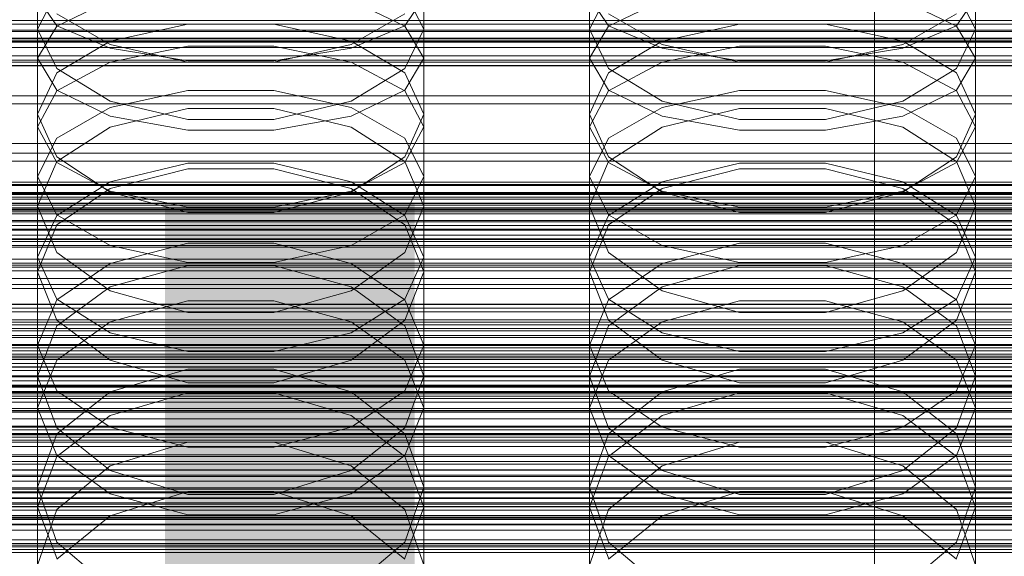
# Model space of a CAD drawing. Header units: millimetres. Extents: x -2233 to 65662, y -50530 to 6847.
# Tile 151 of 256: x -93 to 14, y -33983 to -33925. Entities that reach past the tile are written whole.
import ezdxf

# ---------------------------------------------------------------- set-up
doc = ezdxf.new("R2010")
doc.units = ezdxf.units.MM
for name, color, linetype, lineweight in [('COTAS_O', 1, 'Continuous', 0), ('COTAS_P', 1, 'Continuous', 0), ('frontal_briquetadora', 7, 'Continuous', 0), ('frontal_C01', 7, 'Continuous', 0), ('frontal_C02', 7, 'Continuous', 0), ('frontal_C03', 7, 'Continuous', 0), ('frontal_dosificador', 7, 'Continuous', 0), ('frontal_secador', 7, 'Continuous', 0)]:
    doc.layers.add(name, color=color, linetype=linetype, lineweight=lineweight)
doc.dimstyles.new('R19_100', dxfattribs={"dimtxt": 250, "dimasz": 150, "dimexe": 150, "dimexo": 80, "dimgap": 100, "dimtad": 1, "dimtih": 1, "dimtoh": 1, "dimdsep": 46, "dimcen": 0.09, "dimadec": 0, "dimazin": 0, "dimtfac": 1, "dimtdec": 4, "dimtofl": 0, "dimtmove": 0, "dimatfit": 3, "dimfxl": 1, "dimtolj": 1, "dimtzin": 0, "dimarcsym": 0})

# ---------------------------------------------------------------- blocks, each defined once
blk = doc.blocks.new('DIM_R32_39')
at = {"layer": 'COTAS_O'}
for p, q in [((-1725, -33700), (-1575, -33655)), ((1725, -33700), (1575, -33655)), ((-1725, -34400), (-1725, -33700)), ((-1725, -33700), (1725, -33700)), ((-1725, -33700), (-1575, -33745)), ((1725, -33700), (1575, -33745)), ((1725, -34400), (1725, -33700))]:
    blk.add_line(p, q, dxfattribs=at)
blk.add_text('3450 O', height=250, dxfattribs=at).set_placement((0, -33600))
blk = doc.blocks.new('DIM_R32_40')
at = {"layer": 'COTAS_P'}
for p, q in [((-150, -32200), (550, -32200)), ((550, -32200), (505, -32350)), ((550, -34800), (550, -32200)), ((550, -32200), (595, -32350)), ((550, -34800), (505, -34650)), ((550, -34800), (595, -34650)), ((-150, -34800), (550, -34800))]:
    blk.add_line(p, q, dxfattribs=at)
blk.add_text('2600 P', height=250, rotation=90, dxfattribs=at).set_placement((450, -33500))
blk = doc.blocks.new('DIM_R32_42')
at = {"layer": 'COTAS_O'}
for p, q in [((-650, -33700), (50, -33700)), ((50, -33700), (5, -33850)), ((50, -34900), (50, -33700)), ((50, -33700), (95, -33850)), ((50, -34900), (5, -34750)), ((50, -34900), (95, -34750)), ((-650, -34900), (50, -34900))]:
    blk.add_line(p, q, dxfattribs=at)
blk.add_text('1200 O', height=250, rotation=90, dxfattribs=at).set_placement((-50, -34300))
blk = doc.blocks.new('DIM_R32_43')
at = {"layer": 'COTAS_O'}
for p, q in [((-650, -34200), (-500, -34155)), ((650, -34200), (500, -34155)), ((-650, -34900), (-650, -34200)), ((-650, -34200), (650, -34200)), ((-650, -34200), (-500, -34245)), ((650, -34200), (500, -34245)), ((650, -34900), (650, -34200))]:
    blk.add_line(p, q, dxfattribs=at)
blk.add_text('1300 O', height=250, dxfattribs=at).set_placement((0, -34100))

msp = doc.modelspace()

# ---------------------------------------------------------------- linework, layer by layer
at = {"layer": 'frontal_briquetadora'}
for p, q in [((-91, -33929.238), (-91, -33912.608)), ((-49, -33929.238), (-49, -33912.608)), ((-31, -33929.238), (-31, -33912.608)), ((11, -33929.238), (11, -33912.608)), ((-91, -33936.682), (-91, -33920.41)), ((-49, -33936.682), (-49, -33920.41)), ((-31, -33936.682), (-31, -33920.41)), ((11, -33936.682), (11, -33920.41)), ((-88.92, -33922.018), (-91, -33926.087)), ((-49, -33926.087), (-51.08, -33922.018)), ((-28.92, -33922.018), (-31, -33926.087)), ((11, -33926.087), (8.92, -33922.018)), ((-88.92, -33925.697), (-91, -33922.627)), ((-88.92, -33925.751), (-83.093, -33922.955)), ((-56.907, -33922.955), (-51.08, -33925.751)), ((-49, -33922.627), (-51.08, -33925.697)), ((-28.92, -33925.697), (-31, -33922.627)), ((-28.92, -33925.751), (-23.093, -33922.955)), ((3.093, -33922.955), (8.92, -33925.751)), ((11, -33922.627), (8.92, -33925.697)), ((-83.094, -33927.741), (-88.92, -33924.402)), ((-51.08, -33924.402), (-56.906, -33927.741)), ((-23.094, -33927.741), (-28.92, -33924.402)), ((8.92, -33924.402), (3.094, -33927.741)), ((-91, -33929.238), (-88.92, -33925.751)), ((-91, -33942.099), (-91, -33926.087)), ((-91, -33926.087), (-88.92, -33930.345)), ((-83.093, -33928.158), (-88.92, -33925.697)), ((-74.674, -33925.528), (-83.094, -33927.39)), ((-65.326, -33925.528), (-74.674, -33925.528)), ((-56.906, -33927.39), (-65.326, -33925.528)), ((-51.08, -33925.697), (-56.907, -33928.158)), ((-51.08, -33925.751), (-49, -33929.238)), ((-51.08, -33930.345), (-49, -33926.087)), ((-49, -33942.099), (-49, -33926.087)), ((-31, -33929.238), (-28.92, -33925.751)), ((-31, -33942.099), (-31, -33926.087)), ((-31, -33926.087), (-28.92, -33930.345)), ((-23.093, -33928.158), (-28.92, -33925.697)), ((-14.674, -33925.528), (-23.094, -33927.39)), ((-5.326, -33925.528), (-14.674, -33925.528)), ((3.094, -33927.39), (-5.326, -33925.528)), ((8.92, -33925.697), (3.093, -33928.158)), ((8.92, -33925.751), (11, -33929.238)), ((8.92, -33930.345), (11, -33926.087)), ((11, -33942.099), (11, -33926.087)), ((-83.094, -33927.39), (-88.92, -33930.837)), ((-51.08, -33930.837), (-56.906, -33927.39)), ((-23.094, -33927.39), (-28.92, -33930.837)), ((8.92, -33930.837), (3.094, -33927.39)), ((-74.674, -33929.647), (-83.094, -33927.741)), ((-74.673, -33927.928), (-83.093, -33929.662)), ((-74.673, -33929.524), (-83.093, -33928.158)), ((-65.327, -33927.928), (-74.673, -33927.928)), ((-56.907, -33929.662), (-65.327, -33927.928)), ((-56.907, -33928.158), (-65.327, -33929.524)), ((-56.906, -33927.741), (-65.326, -33929.647)), ((-14.674, -33929.647), (-23.094, -33927.741)), ((-14.673, -33927.928), (-23.093, -33929.662)), ((-14.673, -33929.524), (-23.093, -33928.158)), ((-5.327, -33927.928), (-14.673, -33927.928)), ((3.093, -33929.662), (-5.327, -33927.928)), ((3.093, -33928.158), (-5.327, -33929.524)), ((3.094, -33927.741), (-5.326, -33929.647)), ((-91, -33929.238), (-88.92, -33932.725)), ((-83.093, -33929.662), (-88.92, -33932.786)), ((-65.326, -33929.647), (-74.674, -33929.647)), ((-65.327, -33929.524), (-74.673, -33929.524)), ((-51.08, -33932.786), (-56.907, -33929.662)), ((-51.08, -33932.725), (-49, -33929.238)), ((-31, -33929.238), (-28.92, -33932.725)), ((-23.093, -33929.662), (-28.92, -33932.786)), ((-5.326, -33929.647), (-14.674, -33929.647)), ((-5.327, -33929.524), (-14.673, -33929.524)), ((8.92, -33932.786), (3.093, -33929.662)), ((8.92, -33932.725), (11, -33929.238)), ((-88.92, -33930.345), (-83.094, -33933.895)), ((-56.906, -33933.895), (-51.08, -33930.345)), ((-28.92, -33930.345), (-23.094, -33933.895)), ((3.094, -33933.895), (8.92, -33930.345)), ((-88.92, -33930.837), (-91, -33935.302)), ((-49, -33935.302), (-51.08, -33930.837)), ((-28.92, -33930.837), (-31, -33935.302)), ((11, -33935.302), (8.92, -33930.837)), ((-88.92, -33932.786), (-91, -33936.682)), ((-88.92, -33932.725), (-83.093, -33935.521)), ((-83.093, -33934.597), (-74.673, -33932.744)), ((-74.673, -33932.744), (-65.327, -33932.744)), ((-65.327, -33932.744), (-56.907, -33934.597)), ((-56.907, -33935.521), (-51.08, -33932.725)), ((-49, -33936.682), (-51.08, -33932.786)), ((-28.92, -33932.786), (-31, -33936.682)), ((-28.92, -33932.725), (-23.093, -33935.521)), ((-23.093, -33934.597), (-14.673, -33932.744)), ((-14.673, -33932.744), (-5.327, -33932.744)), ((-5.327, -33932.744), (3.093, -33934.597)), ((3.093, -33935.521), (8.92, -33932.725)), ((11, -33936.682), (8.92, -33932.786)), ((-83.094, -33933.895), (-74.674, -33935.917)), ((-65.326, -33935.917), (-56.906, -33933.895)), ((-23.094, -33933.895), (-14.674, -33935.917)), ((-5.326, -33935.917), (3.094, -33933.895)), ((-88.92, -33937.935), (-83.093, -33934.597)), ((-83.094, -33936.726), (-74.674, -33934.689)), ((-74.674, -33934.689), (-65.326, -33934.689)), ((-65.326, -33934.689), (-56.906, -33936.726)), ((-56.907, -33934.597), (-51.08, -33937.935)), ((-28.92, -33937.935), (-23.093, -33934.597)), ((-23.094, -33936.726), (-14.674, -33934.689)), ((-14.674, -33934.689), (-5.326, -33934.689)), ((-5.326, -33934.689), (3.094, -33936.726)), ((3.093, -33934.597), (8.92, -33937.935)), ((-88.92, -33939.949), (-91, -33935.302)), ((-91, -33950.89), (-91, -33935.302)), ((-83.093, -33935.521), (-74.673, -33937.073)), ((-74.674, -33935.917), (-65.326, -33935.917)), ((-65.327, -33937.073), (-56.907, -33935.521)), ((-49, -33935.302), (-51.08, -33939.949)), ((-49, -33950.89), (-49, -33935.302)), ((-28.92, -33939.949), (-31, -33935.302)), ((-31, -33950.89), (-31, -33935.302)), ((-23.093, -33935.521), (-14.673, -33937.073)), ((-14.674, -33935.917), (-5.326, -33935.917)), ((-5.327, -33937.073), (3.093, -33935.521)), ((11, -33935.302), (8.92, -33939.949)), ((11, -33950.89), (11, -33935.302)), ((-91, -33936.682), (-88.92, -33940.578)), ((-88.92, -33940.485), (-83.094, -33936.726)), ((-74.673, -33937.073), (-65.327, -33937.073)), ((-56.906, -33936.726), (-51.08, -33940.485)), ((-51.08, -33940.578), (-49, -33936.682)), ((-31, -33936.682), (-28.92, -33940.578)), ((-28.92, -33940.485), (-23.094, -33936.726)), ((-14.673, -33937.073), (-5.327, -33937.073)), ((3.094, -33936.726), (8.92, -33940.485)), ((8.92, -33940.578), (11, -33936.682)), ((-91, -33942.099), (-88.92, -33937.935)), ((-51.08, -33937.935), (-49, -33942.099)), ((-31, -33942.099), (-28.92, -33937.935)), ((8.92, -33937.935), (11, -33942.099)), ((-83.094, -33943.808), (-88.92, -33939.949)), ((-51.08, -33939.949), (-56.906, -33943.808)), ((-23.094, -33943.808), (-28.92, -33939.949)), ((8.92, -33939.949), (3.094, -33943.808)), ((-91, -33945.334), (-88.92, -33940.485)), ((-88.92, -33940.578), (-83.093, -33943.702)), ((-74.674, -33941.254), (-83.094, -33943.404)), ((-83.093, -33942.681), (-74.673, -33940.653)), ((-65.326, -33941.254), (-74.674, -33941.254)), ((-74.673, -33940.653), (-65.327, -33940.653)), ((-65.327, -33940.653), (-56.907, -33942.681)), ((-56.906, -33943.404), (-65.326, -33941.254)), ((-56.907, -33943.702), (-51.08, -33940.578)), ((-51.08, -33940.485), (-49, -33945.334)), ((-31, -33945.334), (-28.92, -33940.485)), ((-28.92, -33940.578), (-23.093, -33943.702)), ((-14.674, -33941.254), (-23.094, -33943.404)), ((-23.093, -33942.681), (-14.673, -33940.653)), ((-5.326, -33941.254), (-14.674, -33941.254)), ((-14.673, -33940.653), (-5.327, -33940.653)), ((-5.327, -33940.653), (3.093, -33942.681)), ((3.094, -33943.404), (-5.326, -33941.254)), ((3.093, -33943.702), (8.92, -33940.578)), ((8.92, -33940.485), (11, -33945.334)), ((-88.92, -33946.262), (-91, -33942.099)), ((-49, -33942.099), (-51.08, -33946.262)), ((-28.92, -33946.262), (-31, -33942.099)), ((11, -33942.099), (8.92, -33946.262)), ((-88.92, -33946.334), (-83.093, -33942.681)), ((-83.094, -33943.404), (-88.92, -33947.367)), ((-56.907, -33942.681), (-51.08, -33946.334)), ((-51.08, -33947.366), (-56.906, -33943.404)), ((-28.92, -33946.334), (-23.093, -33942.681)), ((-23.094, -33943.404), (-28.92, -33947.367)), ((3.093, -33942.681), (8.92, -33946.334)), ((8.92, -33947.366), (3.094, -33943.404)), ((-74.674, -33946.001), (-83.094, -33943.808)), ((-83.093, -33943.702), (-74.673, -33945.436)), ((-65.327, -33945.436), (-56.907, -33943.702)), ((-56.906, -33943.808), (-65.326, -33946.001)), ((-14.674, -33946.001), (-23.094, -33943.808)), ((-23.093, -33943.702), (-14.673, -33945.436)), ((-5.327, -33945.436), (3.093, -33943.702)), ((3.094, -33943.808), (-5.326, -33946.001)), ((-88.92, -33950.361), (-91, -33945.334)), ((-91, -33960.462), (-91, -33945.334)), ((-74.673, -33945.436), (-65.327, -33945.436)), ((-49, -33945.334), (-51.08, -33950.361)), ((-49, -33960.462), (-49, -33945.334)), ((-28.92, -33950.361), (-31, -33945.334)), ((-31, -33960.462), (-31, -33945.334)), ((-14.673, -33945.436), (-5.327, -33945.436)), ((11, -33945.334), (8.92, -33950.361)), ((11, -33960.462), (11, -33945.334)), ((-91, -33950.89), (-88.92, -33946.334)), ((-83.093, -33949.6), (-88.92, -33946.262)), ((-65.326, -33946.001), (-74.674, -33946.001)), ((-51.08, -33946.262), (-56.907, -33949.6)), ((-51.08, -33946.334), (-49, -33950.89)), ((-31, -33950.89), (-28.92, -33946.334)), ((-23.093, -33949.6), (-28.92, -33946.262)), ((-5.326, -33946.001), (-14.674, -33946.001)), ((8.92, -33946.262), (3.093, -33949.6)), ((8.92, -33946.334), (11, -33950.89)), ((-88.92, -33947.367), (-91, -33952.465)), ((-49, -33952.465), (-51.08, -33947.366)), ((-28.92, -33947.367), (-31, -33952.465)), ((11, -33952.465), (8.92, -33947.366)), ((-74.673, -33949.368), (-83.093, -33951.565)), ((-74.673, -33951.453), (-83.093, -33949.6)), ((-65.327, -33949.368), (-74.673, -33949.368)), ((-56.907, -33951.565), (-65.327, -33949.368)), ((-56.907, -33949.6), (-65.327, -33951.453)), ((-14.673, -33949.368), (-23.093, -33951.565)), ((-14.673, -33951.453), (-23.093, -33949.6)), ((-5.327, -33949.368), (-14.673, -33949.368)), ((3.093, -33951.565), (-5.327, -33949.368)), ((3.093, -33949.6), (-5.327, -33951.453)), ((-91, -33950.89), (-88.92, -33955.446)), ((-83.094, -33954.52), (-88.92, -33950.361)), ((-51.08, -33950.361), (-56.906, -33954.52)), ((-51.08, -33955.446), (-49, -33950.89)), ((-31, -33950.89), (-28.92, -33955.446)), ((-23.094, -33954.52), (-28.92, -33950.361)), ((8.92, -33950.361), (3.094, -33954.52)), ((8.92, -33955.446), (11, -33950.89)), ((-83.093, -33951.565), (-88.92, -33955.525)), ((-74.674, -33951.768), (-83.094, -33954.085)), ((-83.094, -33954.085), (-74.674, -33951.768)), ((-65.326, -33951.768), (-74.674, -33951.768)), ((-65.327, -33951.453), (-74.673, -33951.453)), ((-56.906, -33954.085), (-65.326, -33951.768)), ((-65.326, -33951.768), (-56.906, -33954.085)), ((-51.08, -33955.525), (-56.907, -33951.565)), ((-23.093, -33951.565), (-28.92, -33955.525)), ((-14.674, -33951.768), (-23.094, -33954.085)), ((-23.094, -33954.085), (-14.674, -33951.768)), ((-5.326, -33951.768), (-14.674, -33951.768)), ((-5.327, -33951.453), (-14.673, -33951.453)), ((3.094, -33954.085), (-5.326, -33951.768)), ((-5.326, -33951.768), (3.094, -33954.085)), ((8.92, -33955.525), (3.093, -33951.565)), ((-91, -33967.266), (-91, -33952.465)), ((-91, -33952.465), (-88.92, -33957.738)), ((-51.08, -33957.738), (-49, -33952.465)), ((-49, -33967.266), (-49, -33952.465)), ((-31, -33967.266), (-31, -33952.465)), ((-31, -33952.465), (-28.92, -33957.738)), ((8.92, -33957.738), (11, -33952.465)), ((11, -33967.266), (11, -33952.465)), ((-83.094, -33954.085), (-88.92, -33958.344)), ((-88.92, -33958.344), (-83.094, -33954.085)), ((-51.08, -33958.344), (-56.906, -33954.085)), ((-56.906, -33954.085), (-51.08, -33958.344)), ((-23.094, -33954.085), (-28.92, -33958.344)), ((-28.92, -33958.344), (-23.094, -33954.085)), ((8.92, -33958.344), (3.094, -33954.085)), ((3.094, -33954.085), (8.92, -33958.344)), ((-74.674, -33956.878), (-83.094, -33954.52)), ((-56.906, -33954.52), (-65.326, -33956.878)), ((-14.674, -33956.878), (-23.094, -33954.52)), ((3.094, -33954.52), (-5.326, -33956.878)), ((-88.92, -33955.525), (-91, -33960.462)), ((-88.92, -33955.446), (-83.093, -33959.099)), ((-83.093, -33957.922), (-74.673, -33955.615)), ((-74.673, -33955.615), (-65.327, -33955.615)), ((-65.327, -33955.615), (-56.907, -33957.922)), ((-56.907, -33959.099), (-51.08, -33955.446)), ((-49, -33960.462), (-51.08, -33955.525)), ((-28.92, -33955.525), (-31, -33960.462)), ((-28.92, -33955.446), (-23.093, -33959.099)), ((-23.093, -33957.922), (-14.673, -33955.615)), ((-14.673, -33955.615), (-5.327, -33955.615)), ((-5.327, -33955.615), (3.093, -33957.922)), ((3.093, -33959.099), (8.92, -33955.446)), ((11, -33960.462), (8.92, -33955.525)), ((-65.326, -33956.878), (-74.674, -33956.878)), ((-5.326, -33956.878), (-14.674, -33956.878)), ((-88.92, -33958.344), (-91, -33963.807)), ((-88.92, -33957.738), (-83.094, -33962.092)), ((-88.92, -33962.081), (-83.093, -33957.922)), ((-56.907, -33957.922), (-51.08, -33962.081)), ((-56.906, -33962.092), (-51.08, -33957.738)), ((-49, -33963.807), (-51.08, -33958.344)), ((-28.92, -33958.344), (-31, -33963.807)), ((-28.92, -33957.738), (-23.094, -33962.092)), ((-28.92, -33962.081), (-23.093, -33957.922)), ((3.093, -33957.922), (8.92, -33962.081)), ((3.094, -33962.092), (8.92, -33957.738)), ((11, -33963.807), (8.92, -33958.344)), ((-83.093, -33959.099), (-74.673, -33961.127)), ((-65.327, -33961.127), (-56.907, -33959.099)), ((-23.093, -33959.099), (-14.673, -33961.127)), ((-5.327, -33961.127), (3.093, -33959.099)), ((-91, -33960.462), (-88.92, -33965.4)), ((-51.08, -33965.4), (-49, -33960.462)), ((-31, -33960.462), (-28.92, -33965.4)), ((8.92, -33965.4), (11, -33960.462)), ((-74.673, -33961.127), (-65.327, -33961.127)), ((-14.673, -33961.127), (-5.327, -33961.127)), ((-91, -33967.266), (-88.92, -33962.081)), ((-83.094, -33962.092), (-74.674, -33964.556)), ((-65.326, -33964.556), (-56.906, -33962.092)), ((-51.08, -33962.081), (-49, -33967.266)), ((-31, -33967.266), (-28.92, -33962.081)), ((-23.094, -33962.092), (-14.674, -33964.556)), ((-5.326, -33964.556), (3.094, -33962.092)), ((8.92, -33962.081), (11, -33967.266)), ((-88.92, -33969.438), (-91, -33963.807)), ((-91, -33978.088), (-91, -33963.807)), ((-83.094, -33965.539), (-74.674, -33963.061)), ((-74.674, -33963.061), (-65.326, -33963.061)), ((-65.326, -33963.061), (-56.906, -33965.539)), ((-49, -33963.807), (-51.08, -33969.438)), ((-49, -33978.088), (-49, -33963.807)), ((-28.92, -33969.438), (-31, -33963.807)), ((-31, -33978.088), (-31, -33963.807)), ((-23.094, -33965.539), (-14.674, -33963.061)), ((-14.674, -33963.061), (-5.326, -33963.061)), ((-5.326, -33963.061), (3.094, -33965.539)), ((11, -33963.807), (8.92, -33969.438)), ((11, -33978.088), (11, -33963.807)), ((-74.674, -33964.556), (-65.326, -33964.556)), ((-14.674, -33964.556), (-5.326, -33964.556)), ((-88.92, -33965.4), (-83.093, -33969.359)), ((-88.92, -33970.084), (-83.094, -33965.539)), ((-83.093, -33968.093), (-74.673, -33965.624)), ((-74.673, -33965.624), (-65.327, -33965.624)), ((-65.327, -33965.624), (-56.907, -33968.093)), ((-56.907, -33969.359), (-51.08, -33965.4)), ((-56.906, -33965.539), (-51.08, -33970.084)), ((-28.92, -33965.4), (-23.093, -33969.359)), ((-28.92, -33970.084), (-23.094, -33965.539)), ((-23.093, -33968.093), (-14.673, -33965.624)), ((-14.673, -33965.624), (-5.327, -33965.624)), ((-5.327, -33965.624), (3.093, -33968.093)), ((3.093, -33969.359), (8.92, -33965.4)), ((3.094, -33965.539), (8.92, -33970.084)), ((-88.92, -33972.452), (-91, -33967.266)), ((-88.92, -33972.541), (-83.093, -33968.093)), ((-56.907, -33968.093), (-51.08, -33972.541)), ((-49, -33967.266), (-51.08, -33972.452)), ((-28.92, -33972.452), (-31, -33967.266)), ((-28.92, -33972.541), (-23.093, -33968.093)), ((3.093, -33968.093), (8.92, -33972.541)), ((11, -33967.266), (8.92, -33972.452)), ((-91, -33975.899), (-88.92, -33970.084)), ((-83.094, -33974.075), (-88.92, -33969.438)), ((-83.093, -33969.359), (-74.673, -33971.557)), ((-65.327, -33971.557), (-56.907, -33969.359)), ((-51.08, -33969.438), (-56.906, -33974.075)), ((-51.08, -33970.084), (-49, -33975.899)), ((-31, -33975.899), (-28.92, -33970.084)), ((-23.094, -33974.075), (-28.92, -33969.438)), ((-23.093, -33969.359), (-14.673, -33971.557)), ((-5.327, -33971.557), (3.093, -33969.359)), ((8.92, -33969.438), (3.094, -33974.075)), ((8.92, -33970.084), (11, -33975.899)), ((-74.674, -33971.009), (-83.094, -33973.591)), ((-65.326, -33971.009), (-74.674, -33971.009)), ((-56.906, -33973.591), (-65.326, -33971.009)), ((-14.674, -33971.009), (-23.094, -33973.591)), ((-5.326, -33971.009), (-14.674, -33971.009)), ((3.094, -33973.591), (-5.326, -33971.009)), ((-91, -33978.088), (-88.92, -33972.541)), ((-83.093, -33976.61), (-88.92, -33972.452)), ((-74.673, -33971.557), (-65.327, -33971.557)), ((-51.08, -33972.452), (-56.907, -33976.61)), ((-51.08, -33972.541), (-49, -33978.088)), ((-31, -33978.088), (-28.92, -33972.541)), ((-23.093, -33976.61), (-28.92, -33972.452)), ((-14.673, -33971.557), (-5.327, -33971.557)), ((8.92, -33972.452), (3.093, -33976.61)), ((8.92, -33972.541), (11, -33978.088)), ((-83.094, -33973.591), (-88.92, -33978.321)), ((-51.08, -33978.321), (-56.906, -33973.591)), ((-23.094, -33973.591), (-28.92, -33978.321)), ((8.92, -33978.321), (3.094, -33973.591)), ((-74.674, -33976.695), (-83.094, -33974.075)), ((-56.906, -33974.075), (-65.326, -33976.695)), ((-14.674, -33976.695), (-23.094, -33974.075)), ((3.094, -33974.075), (-5.326, -33976.695)), ((-88.92, -33981.875), (-91, -33975.899)), ((-91, -33989.624), (-91, -33975.899)), ((-74.673, -33976.379), (-83.093, -33979.002)), ((-74.673, -33978.918), (-83.093, -33976.61)), ((-65.326, -33976.695), (-74.674, -33976.695)), ((-65.327, -33976.379), (-74.673, -33976.379)), ((-56.907, -33979.002), (-65.327, -33976.379)), ((-56.907, -33976.61), (-65.327, -33978.918)), ((-49, -33975.899), (-51.08, -33981.875)), ((-49, -33989.624), (-49, -33975.899)), ((-28.92, -33981.875), (-31, -33975.899)), ((-31, -33989.624), (-31, -33975.899)), ((-14.673, -33976.379), (-23.093, -33979.002)), ((-14.673, -33978.918), (-23.093, -33976.61)), ((-5.326, -33976.695), (-14.674, -33976.695)), ((-5.327, -33976.379), (-14.673, -33976.379)), ((3.093, -33979.002), (-5.327, -33976.379)), ((3.093, -33976.61), (-5.327, -33978.918)), ((11, -33975.899), (8.92, -33981.875)), ((11, -33989.624), (11, -33975.899)), ((-91, -33978.088), (-88.92, -33983.634)), ((-88.92, -33978.321), (-91, -33984.362)), ((-65.327, -33978.918), (-74.673, -33978.918)), ((-51.08, -33983.634), (-49, -33978.088)), ((-49, -33984.362), (-51.08, -33978.321)), ((-31, -33978.088), (-28.92, -33983.634)), ((-28.92, -33978.321), (-31, -33984.362)), ((-5.327, -33978.918), (-14.673, -33978.918)), ((8.92, -33983.634), (11, -33978.088)), ((11, -33984.362), (8.92, -33978.321)), ((-83.093, -33979.002), (-88.92, -33983.729)), ((-51.08, -33983.729), (-56.907, -33979.002)), ((-23.093, -33979.002), (-28.92, -33983.729)), ((8.92, -33983.729), (3.093, -33979.002)), ((-83.094, -33986.783), (-88.92, -33981.875)), ((-51.08, -33981.875), (-56.906, -33986.783)), ((-23.094, -33986.783), (-28.92, -33981.875)), ((8.92, -33981.875), (3.094, -33986.783))]:
    msp.add_line(p, q, dxfattribs=at)
at = {"layer": 'frontal_C01'}
for p, q in [((0, -33652.357), (0, -33927.361)), ((0, -34196.607), (0, -33921.603)), ((-130, -33926.336), (130, -33926.336)), ((450, -33927.505), (-450, -33927.505)), ((-130, -33927.041), (130, -33927.041)), ((-130, -33927.361), (0, -33927.361)), ((-130, -33927.362), (130, -33927.362)), ((0, -33927.361), (0, -34202.366)), ((0, -33927.361), (130, -33927.361)), ((-130, -33929.429), (130, -33929.429)), ((-130, -33930.047), (130, -33930.047)), ((-130, -33933.336), (130, -33933.336)), ((-130, -33934.211), (130, -33934.211)), ((-130, -33938.497), (130, -33938.497)), ((-130, -33939.568), (130, -33939.568)), ((-148, -33942.731), (148, -33942.731)), ((-148, -33942.981), (148, -33942.981)), ((-148, -33943.095), (148, -33943.095)), ((-148, -33943.827), (148, -33943.827)), ((-148, -33944.046), (148, -33944.046)), ((130, -33944.56), (-130, -33944.56)), ((-148, -33945.212), (148, -33945.212)), ((-148, -33945.522), (148, -33945.522)), ((-130, -33945.754), (130, -33945.754)), ((-148, -33947.04), (148, -33947.04)), ((-148, -33947.42), (148, -33947.42)), ((450, -33949.792), (-450, -33949.792)), ((148, -33949.188), (-148, -33949.188)), ((-148, -33949.612), (148, -33949.612)), ((-130, -33951.11), (130, -33951.11)), ((-148, -33951.51), (148, -33951.51)), ((-148, -33951.948), (148, -33951.948)), ((-130, -33952.347), (130, -33952.347)), ((-148, -33953.846), (148, -33953.846)), ((-148, -33954.269), (148, -33954.269)), ((-148, -33956.038), (148, -33956.038)), ((-148, -33956.417), (148, -33956.417)), ((-148, -33957.936), (148, -33957.936)), ((-148, -33958.246), (148, -33958.246)), ((-130, -33957.704), (130, -33957.704)), ((-148, -33959.411), (148, -33959.411)), ((-148, -33959.63), (148, -33959.63)), ((-130, -33958.898), (130, -33958.898)), ((-148, -33960.363), (148, -33960.363)), ((-148, -33960.476), (148, -33960.476)), ((-148, -33960.726), (148, -33960.726)), ((-450, -33961.082), (450, -33961.082)), ((-130, -33963.89), (130, -33963.89)), ((-130, -33964.96), (130, -33964.96)), ((-130, -33969.247), (130, -33969.247)), ((-130, -33970.121), (130, -33970.121)), ((-130, -33973.41), (130, -33973.41)), ((-130, -33974.028), (130, -33974.028)), ((-130, -33976.096), (130, -33976.096)), ((-130, -33976.416), (130, -33976.416)), ((-130, -33977.121), (130, -33977.121))]:
    msp.add_line(p, q, dxfattribs=at)
at = {"layer": 'frontal_C02'}
for p, q in [((0, -33940.443), (0, -33649.948)), ((0, -33655.678), (0, -33946.173)), ((0, -33940.443), (-130, -33940.443)), ((0, -34230.937), (0, -33940.443)), ((130, -33940.443), (0, -33940.443)), ((-130, -33945.04), (130, -33945.04)), ((-130, -33945.636), (130, -33945.636)), ((-130, -33946.173), (0, -33946.173)), ((-130, -33946.173), (130, -33946.173)), ((0, -33946.173), (0, -34236.667)), ((0, -33946.173), (130, -33946.173)), ((-130, -33947.921), (130, -33947.921)), ((-130, -33948.958), (130, -33948.958)), ((-130, -33951.739), (130, -33951.739)), ((-130, -33953.206), (130, -33953.206)), ((-130, -33956.831), (130, -33956.831)), ((-130, -33958.627), (130, -33958.627)), ((-148, -33961.426), (148, -33961.426)), ((-148, -33961.637), (148, -33961.637)), ((-148, -33961.828), (148, -33961.828)), ((-148, -33962.447), (148, -33962.447)), ((-148, -33962.815), (148, -33962.815)), ((130, -33962.848), (-130, -33962.848)), ((-148, -33963.8), (148, -33963.8)), ((-148, -33964.32), (148, -33964.32)), ((-130, -33964.852), (130, -33964.852)), ((-148, -33965.604), (148, -33965.604)), ((-148, -33966.241), (148, -33966.241)), ((430, -33967.57), (-430, -33967.57)), ((148, -33967.736), (-148, -33967.736)), ((-148, -33968.446), (148, -33968.446)), ((-148, -33970.051), (148, -33970.051)), ((-130, -33969.381), (130, -33969.381)), ((-148, -33970.786), (148, -33970.786)), ((-130, -33971.456), (130, -33971.456)), ((-148, -33972.391), (148, -33972.391)), ((430, -33972.57), (-430, -33972.57)), ((-148, -33973.101), (148, -33973.101)), ((-148, -33974.596), (148, -33974.596)), ((-148, -33975.233), (148, -33975.233)), ((-148, -33976.517), (148, -33976.517)), ((-130, -33975.985), (130, -33975.985)), ((-148, -33977.037), (148, -33977.037)), ((-148, -33978.022), (148, -33978.022)), ((-148, -33978.39), (148, -33978.39)), ((-130, -33977.989), (130, -33977.989)), ((-148, -33979.009), (148, -33979.009)), ((-148, -33979.2), (148, -33979.2)), ((-148, -33979.411), (148, -33979.411)), ((-130, -33982.21), (130, -33982.21))]:
    msp.add_line(p, q, dxfattribs=at)
at = {"layer": 'frontal_C03'}
for p, q in [((1250, -33925.132), (-1250, -33925.132)), ((1250, -33925.518), (-1250, -33925.518)), ((1250, -33926.184), (-1250, -33926.184)), ((-1250, -33927.116), (1250, -33927.116)), ((1250, -33928.058), (-1250, -33928.058)), ((1250, -33928.99), (-1250, -33928.99)), ((1250, -33929.656), (-1250, -33929.656)), ((1250, -33930.042), (-1250, -33930.042)), ((1250, -33943.966), (-1250, -33943.966)), ((1250, -33944.352), (-1250, -33944.352)), ((1250, -33945.018), (-1250, -33945.018)), ((-1250, -33945.95), (1250, -33945.95)), ((1250, -33946.892), (-1250, -33946.892)), ((1250, -33947.824), (-1250, -33947.824)), ((1250, -33948.49), (-1250, -33948.49)), ((1250, -33948.876), (-1250, -33948.876)), ((1250, -33962.8), (-1250, -33962.8)), ((1250, -33963.186), (-1250, -33963.186)), ((1250, -33963.852), (-1250, -33963.852)), ((-1250, -33964.784), (1250, -33964.784)), ((1250, -33965.497), (-1250, -33965.497)), ((1250, -33965.583), (-1250, -33965.583)), ((1250, -33965.726), (-1250, -33965.726)), ((1250, -33966.658), (-1250, -33966.658)), ((1250, -33967.324), (-1250, -33967.324)), ((1250, -33967.71), (-1250, -33967.71)), ((1250, -33970.196), (-1250, -33970.196)), ((1250, -33970.441), (-1250, -33970.441)), ((1250, -33978.964), (-1250, -33978.964)), ((1250, -33979.33), (-1250, -33979.33)), ((1250, -33981.633), (-1250, -33981.633)), ((1250, -33982.02), (-1250, -33982.02)), ((1250, -33982.686), (-1250, -33982.686))]:
    msp.add_line(p, q, dxfattribs=at)
at = {"layer": 'frontal_dosificador'}
msp.add_line((0, -34125), (0, -33900), dxfattribs=at)
at = {"layer": 'frontal_secador'}
for p, q in [((-1250, -33956), (1250, -33956)), ((-1250, -33962), (1250, -33962)), ((-1250, -33965), (1250, -33965)), ((1250, -33966), (-1250, -33966)), ((-1250, -33966.659), (1250, -33966.659)), ((1250, -33969.659), (-1250, -33969.659)), ((-1250, -33971), (1250, -33971)), ((1250, -33974), (-1250, -33974)), ((-1250, -33974.728), (1250, -33974.728)), ((-1250, -33977.588), (1250, -33977.588)), ((1250, -33977.611), (-1250, -33977.611)), ((1250, -33977.728), (-1250, -33977.728)), ((-1250, -33979.387), (1250, -33979.387)), ((1250, -33979.918), (-1250, -33979.918)), ((-1250, -33980), (1250, -33980)), ((1250, -33980.588), (-1250, -33980.588)), ((1250, -33982.387), (-1250, -33982.387)), ((1250, -33983), (-1250, -33983))]:
    msp.add_line(p, q, dxfattribs=at)

# ---------------------------------------------------------------- dimensions: what is measured, and where the dimension line sits
at = {"layer": 'COTAS_O'}
for p1, p2, distance, picture, middle in [((-650, -34900), (-650, -33700), -700, 'DIM_R32_42', (50, -34300)), ((-1725, -34400), (1725, -34400), 700, 'DIM_R32_39', (0, -33700)), ((-650, -34900), (650, -34900), 700, 'DIM_R32_43', (0, -34200))]:
    dim = msp.add_aligned_dim(p1=p1, p2=p2, distance=distance, text='<> O', dimstyle='R19_100', dxfattribs=at)
    dim.commit()
    dim.dimension.update_dxf_attribs({"geometry": picture, "text_midpoint": middle})
at = {"layer": 'COTAS_P'}
dim = msp.add_aligned_dim(p1=(-150, -34800), p2=(-150, -32200), distance=-700, text='<> P', dimstyle='R19_100', dxfattribs=at)
dim.commit()
dim.dimension.update_dxf_attribs({"geometry": 'DIM_R32_40', "text_midpoint": (550, -33500)})

doc.saveas('drawing.dxf')
